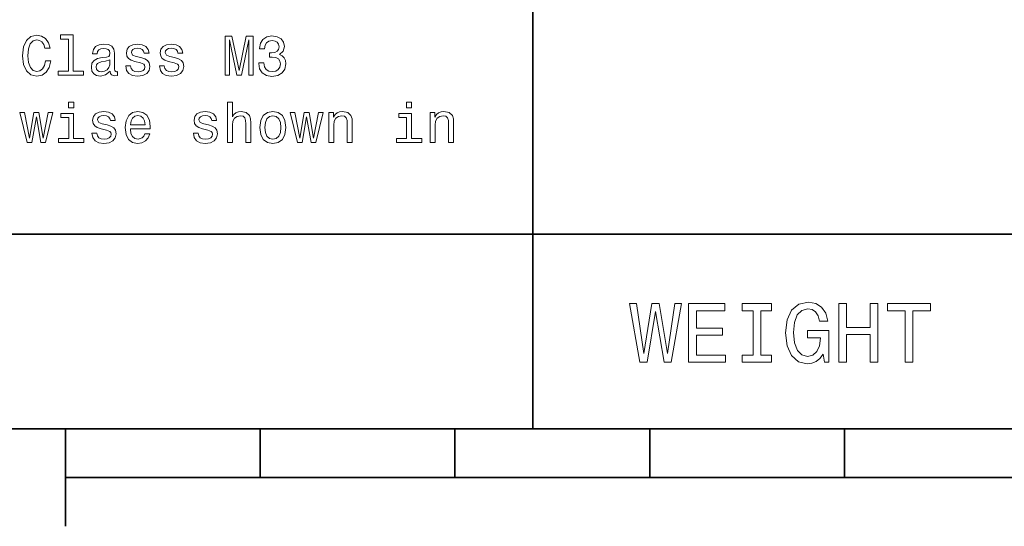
# Model space of a CAD drawing. Extents: x 0 to 210, y 0 to 297.
# Tile 4 of 10: x 53 to 103, y 5 to 31. Entities that reach past the tile are written whole.
import ezdxf

# ---------------------------------------------------------------- set-up
doc = ezdxf.new("R2010")
doc.units = 0

msp = doc.modelspace()

# ---------------------------------------------------------------- linework, layer by layer
at = {"color": 7, "lineweight": 35}
for p, q in [((79, 10), (79, 45)), ((10, 20), (200, 20)), ((10, 10), (200, 10)), ((10, 10), (200, 10)), ((55, 10), (55, 5)), ((65, 10), (65, 7.5)), ((75, 10), (75, 7.5)), ((85, 10), (85, 7.5)), ((95, 10), (95, 7.5)), ((55, 7.5), (155, 7.5))]:
    msp.add_line(p, q, dxfattribs=at)
at = {"color": 7, "lineweight": 13}
for points in [[(53.971188, 28.896975), (53.913551, 28.6549), (53.818451, 28.481989), (53.685886, 28.375362), (53.530266, 28.34078), (53.342945, 28.392653), (53.195972, 28.548273), (53.097988, 28.801874), (53.066288, 29.15346), (53.097988, 29.502163), (53.193089, 29.758646), (53.340065, 29.914267), (53.530266, 29.969021), (53.668594, 29.940203), (53.786751, 29.859512), (53.878967, 29.729828), (53.942371, 29.551153), (54.216145, 29.551153), (54.129688, 29.824928), (53.979836, 30.032421), (53.775223, 30.162106), (53.530266, 30.208214), (53.224789, 30.136169), (52.99136, 29.934439), (52.841507, 29.603027), (52.789631, 29.15346), (52.841507, 28.703892), (52.99136, 28.37248), (53.224789, 28.16787), (53.530266, 28.098705), (53.798279, 28.15346), (54.014416, 28.306198), (54.167152, 28.556917), (54.247845, 28.896975)], [(55.14698, 30.009367), (55.14698, 28.366716), (54.625366, 28.366716), (54.625366, 28.15346), (55.919315, 28.15346), (55.919315, 28.366716), (55.400585, 28.366716), (55.400585, 30.222624), (54.749287, 30.222624), (54.749287, 30.009367)], [(63.193092, 28.15346), (63.414997, 28.15346), (63.414997, 29.969021), (63.789635, 28.15346), (64.037476, 28.15346), (64.409233, 29.969021), (64.409233, 28.15346), (64.634018, 28.15346), (64.634018, 30.15346), (64.282433, 30.15346), (63.913555, 28.389771), (63.547562, 30.15346), (63.193092, 30.15346)], [(64.922195, 28.781702), (64.922195, 28.761528), (64.968307, 28.484871), (65.10376, 28.277378), (65.317017, 28.144814), (65.599434, 28.095823), (65.899147, 28.144814), (66.123932, 28.271616), (66.268021, 28.473345), (66.319901, 28.73271), (66.296844, 28.902739), (66.233444, 29.041067), (66.129692, 29.147696), (65.991364, 29.225506), (66.17868, 29.381124), (66.244965, 29.628963), (66.201736, 29.853748), (66.07782, 30.023777), (65.876091, 30.130405), (65.599434, 30.16787), (65.340073, 30.121759), (65.14122, 29.994959), (65.011536, 29.793228), (64.968307, 29.525217), (64.968307, 29.505045), (65.224792, 29.505045), (65.247849, 29.689482), (65.322777, 29.822048), (65.443817, 29.902739), (65.613846, 29.931557), (65.763702, 29.908503), (65.873215, 29.847984), (65.939491, 29.750002), (65.965424, 29.617435), (65.939491, 29.476227), (65.870331, 29.381124), (65.74929, 29.323488), (65.585022, 29.306198), (65.472633, 29.309078), (65.472633, 29.081413), (65.613846, 29.087177), (65.795395, 29.061241), (65.930847, 28.992077), (66.011536, 28.879684), (66.040359, 28.73271), (66.008652, 28.565563), (65.925079, 28.441645), (65.792519, 28.363834), (65.61673, 28.337898), (65.435165, 28.366716), (65.302605, 28.453171), (65.219032, 28.591499), (65.187332, 28.781702)], [(57.296837, 28.355188), (57.296837, 28.346542), (57.311249, 28.24856), (57.354473, 28.179396), (57.53603, 28.124641), (57.677242, 28.147696), (57.677242, 28.34366), (57.616722, 28.335016), (57.53603, 28.37248), (57.521622, 28.487753), (57.521622, 29.288906), (57.487038, 29.493517), (57.386173, 29.637609), (57.210381, 29.724064), (56.962543, 29.755764), (56.72047, 29.721184), (56.541794, 29.623199), (56.429401, 29.470463), (56.391937, 29.268734), (56.391937, 29.251442), (56.619606, 29.251442), (56.639778, 29.37248), (56.703178, 29.458935), (56.806923, 29.510809), (56.953899, 29.530981), (57.095108, 29.516571), (57.195972, 29.473345), (57.256493, 29.398417), (57.276665, 29.29467), (57.265137, 29.173632), (57.219028, 29.113113), (57.103756, 29.084295), (56.887615, 29.061241), (56.639778, 29.009367), (56.463985, 28.917149), (56.360237, 28.773056), (56.328537, 28.559799), (56.357357, 28.369598), (56.446693, 28.228388), (56.590786, 28.13905), (56.789635, 28.107349), (57.057644, 28.16787)], [(58.870327, 29.055477), (58.62537, 29.113113), (58.443813, 29.179396), (58.383293, 29.314842), (58.400585, 29.409945), (58.461105, 29.479109), (58.559086, 29.522335), (58.700298, 29.539627), (58.835743, 29.522335), (58.942371, 29.470463), (59.011536, 29.392653), (59.040356, 29.288906), (59.288193, 29.288906), (59.288193, 29.29467), (59.244965, 29.481989), (59.126808, 29.628963), (58.942371, 29.721184), (58.700298, 29.755764), (58.455341, 29.721184), (58.276665, 29.626081), (58.164272, 29.484871), (58.129692, 29.306198), (58.155628, 29.133287), (58.23632, 29.012249), (58.368885, 28.925795), (58.56197, 28.865274), (58.844387, 28.79611), (59.0173, 28.724064), (59.063408, 28.666428), (59.0807, 28.579973), (59.054764, 28.473345), (58.9856, 28.392653), (58.873207, 28.34078), (58.723351, 28.323488), (58.56485, 28.34078), (58.449577, 28.401299), (58.371765, 28.499281), (58.340065, 28.634727), (58.095108, 28.634727), (58.135456, 28.404181), (58.253613, 28.237034), (58.440929, 28.136169), (58.700298, 28.098705), (58.971191, 28.136169), (59.170036, 28.237034), (59.291073, 28.398417), (59.334301, 28.608791), (59.302601, 28.790348), (59.213264, 28.914267), (59.066292, 28.994959)], [(60.605198, 29.055477), (60.360241, 29.113113), (60.178684, 29.179396), (60.118164, 29.314842), (60.135456, 29.409945), (60.195976, 29.479109), (60.293957, 29.522335), (60.435169, 29.539627), (60.570614, 29.522335), (60.677242, 29.470463), (60.746407, 29.392653), (60.775227, 29.288906), (61.023064, 29.288906), (61.023064, 29.29467), (60.979836, 29.481989), (60.861679, 29.628963), (60.677242, 29.721184), (60.435169, 29.755764), (60.190212, 29.721184), (60.011536, 29.626081), (59.899143, 29.484871), (59.864563, 29.306198), (59.890499, 29.133287), (59.971191, 29.012249), (60.103756, 28.925795), (60.296841, 28.865274), (60.579258, 28.79611), (60.752171, 28.724064), (60.798279, 28.666428), (60.815571, 28.579973), (60.789635, 28.473345), (60.72047, 28.392653), (60.608078, 28.34078), (60.458221, 28.323488), (60.299721, 28.34078), (60.184448, 28.401299), (60.106636, 28.499281), (60.074936, 28.634727), (59.829979, 28.634727), (59.870327, 28.404181), (59.988483, 28.237034), (60.1758, 28.136169), (60.435169, 28.098705), (60.706062, 28.136169), (60.904907, 28.237034), (61.025944, 28.398417), (61.069172, 28.608791), (61.037472, 28.790348), (60.948135, 28.914267), (60.801163, 28.994959)], [(57.268021, 28.695246), (57.233437, 28.545391), (57.14122, 28.430117), (57.002892, 28.355188), (56.832859, 28.329252), (56.723351, 28.34366), (56.645542, 28.389771), (56.59655, 28.470463), (56.582142, 28.582855), (56.593666, 28.68372), (56.639778, 28.755766), (56.824215, 28.836456), (57.057644, 28.871038), (57.268021, 28.940203)], [(55.426521, 26.767292), (55.158508, 26.767292), (55.158508, 26.479107), (55.426521, 26.479107)], [(57.135456, 25.600145), (56.890499, 25.657782), (56.708942, 25.724064), (56.648422, 25.85951), (56.665714, 25.954613), (56.726234, 26.023777), (56.824215, 26.067003), (56.965427, 26.084295), (57.100872, 26.067003), (57.2075, 26.015131), (57.276665, 25.937321), (57.305485, 25.833574), (57.553322, 25.833574), (57.553322, 25.839338), (57.510094, 26.026657), (57.391937, 26.173632), (57.2075, 26.26585), (56.965427, 26.300434), (56.72047, 26.26585), (56.541794, 26.17075), (56.429401, 26.029539), (56.394821, 25.850866), (56.420757, 25.677956), (56.50145, 25.556917), (56.634014, 25.470463), (56.827099, 25.409943), (57.109516, 25.340778), (57.282429, 25.268732), (57.328537, 25.211096), (57.345829, 25.124641), (57.319893, 25.018013), (57.250729, 24.937321), (57.138336, 24.885448), (56.98848, 24.868156), (56.829979, 24.885448), (56.714706, 24.945967), (56.636894, 25.043949), (56.605194, 25.179396), (56.360237, 25.179396), (56.400585, 24.948849), (56.518742, 24.781702), (56.706059, 24.680838), (56.965427, 24.643373), (57.23632, 24.680838), (57.435165, 24.781702), (57.556202, 24.943085), (57.59943, 25.15346), (57.56773, 25.335016), (57.478394, 25.458935), (57.331421, 25.539627)], [(58.334301, 25.398417), (59.348713, 25.398417), (59.351593, 25.516571), (59.305485, 25.847984), (59.178684, 26.095821), (58.976955, 26.245678), (58.708942, 26.300434), (58.446693, 26.242796), (58.244965, 26.081413), (58.115284, 25.819164), (58.069172, 25.473343), (58.1124, 25.118877), (58.242085, 24.85951), (58.440929, 24.698128), (58.700298, 24.643373), (58.925079, 24.680838), (59.10952, 24.77882), (59.244965, 24.934439), (59.322777, 25.141932), (59.072056, 25.141932), (59.02018, 25.026657), (58.945251, 24.940203), (58.731998, 24.871038), (58.56773, 24.902739), (58.443813, 25.003603), (58.363121, 25.167868), (58.334301, 25.389771)], [(62.340069, 25.600145), (62.095112, 25.657782), (61.913555, 25.724064), (61.853035, 25.85951), (61.870327, 25.954613), (61.930847, 26.023777), (62.028828, 26.067003), (62.17004, 26.084295), (62.305485, 26.067003), (62.412113, 26.015131), (62.481277, 25.937321), (62.510098, 25.833574), (62.757935, 25.833574), (62.757935, 25.839338), (62.714706, 26.026657), (62.59655, 26.173632), (62.412113, 26.26585), (62.17004, 26.300434), (61.925083, 26.26585), (61.746407, 26.17075), (61.634014, 26.029539), (61.599434, 25.850866), (61.62537, 25.677956), (61.706062, 25.556917), (61.838627, 25.470463), (62.031712, 25.409943), (62.314129, 25.340778), (62.487041, 25.268732), (62.53315, 25.211096), (62.550442, 25.124641), (62.524506, 25.018013), (62.455341, 24.937321), (62.342949, 24.885448), (62.193092, 24.868156), (62.034592, 24.885448), (61.919319, 24.945967), (61.841507, 25.043949), (61.809807, 25.179396), (61.56485, 25.179396), (61.605198, 24.948849), (61.723354, 24.781702), (61.910671, 24.680838), (62.17004, 24.643373), (62.440933, 24.680838), (62.639778, 24.781702), (62.760815, 24.943085), (62.804043, 25.15346), (62.772343, 25.335016), (62.683006, 25.458935), (62.536034, 25.539627)], [(63.317013, 24.698128), (63.570614, 24.698128), (63.570614, 25.591499), (63.596554, 25.79611), (63.680126, 25.945967), (63.809807, 26.038185), (63.982719, 26.072767), (64.121048, 26.043949), (64.207504, 25.966139), (64.250732, 25.836456), (64.265137, 25.663546), (64.265137, 24.698128), (64.518738, 24.698128), (64.518738, 25.71542), (64.507217, 25.920031), (64.455338, 26.090059), (64.285309, 26.245678), (64.020187, 26.300434), (63.876091, 26.28026), (63.752171, 26.225506), (63.648426, 26.13905), (63.570614, 26.020895), (63.570614, 26.767292), (63.317013, 26.767292)], [(64.976959, 25.470463), (65.023064, 25.118877), (65.155632, 24.85951), (65.366005, 24.698128), (65.648422, 24.643373), (65.927963, 24.698128), (66.138336, 24.856628), (66.270905, 25.115995), (66.319901, 25.470463), (66.270905, 25.822046), (66.138336, 26.084295), (65.927963, 26.242796), (65.648422, 26.300434), (65.366005, 26.242796), (65.155632, 26.081413), (65.023064, 25.822046)], [(68.521622, 24.698128), (68.775223, 24.698128), (68.775223, 25.591499), (68.801163, 25.79611), (68.884735, 25.945967), (69.01442, 26.038185), (69.187332, 26.072767), (69.325661, 26.043949), (69.412117, 25.966139), (69.455345, 25.836456), (69.469757, 25.663546), (69.469757, 24.698128), (69.723358, 24.698128), (69.723358, 25.71542), (69.711823, 25.920031), (69.659958, 26.090059), (69.489929, 26.245678), (69.224792, 26.300434), (69.07782, 26.28026), (68.953903, 26.225506), (68.847275, 26.133286), (68.763702, 26.009367), (68.763702, 26.245678), (68.521622, 26.245678)], [(72.77523, 26.767292), (72.507217, 26.767292), (72.507217, 26.479107), (72.77523, 26.479107)], [(73.726242, 24.698128), (73.979843, 24.698128), (73.979843, 25.591499), (74.005783, 25.79611), (74.089355, 25.945967), (74.219032, 26.038185), (74.391945, 26.072767), (74.530273, 26.043949), (74.61673, 25.966139), (74.659958, 25.836456), (74.674362, 25.663546), (74.674362, 24.698128), (74.927963, 24.698128), (74.927963, 25.71542), (74.916443, 25.920031), (74.864563, 26.090059), (74.694534, 26.245678), (74.429413, 26.300434), (74.282433, 26.28026), (74.158516, 26.225506), (74.051888, 26.133286), (73.968315, 26.009367), (73.968315, 26.245678), (73.726242, 26.245678)], [(53.273781, 24.698128), (53.50433, 26.012249), (53.734879, 24.698128), (53.976952, 24.698128), (54.357357, 26.245678), (54.1124, 26.245678), (53.855915, 24.931557), (53.62825, 26.245678), (53.377529, 26.245678), (53.149864, 24.931557), (52.893379, 26.245678), (52.651302, 26.245678), (53.031708, 24.698128)], [(55.417873, 24.911385), (55.417873, 26.193806), (54.766579, 26.193806), (54.766579, 25.977667), (55.164272, 25.977667), (55.164272, 24.911385), (54.645542, 24.911385), (54.645542, 24.698128), (55.942371, 24.698128), (55.942371, 24.911385)], [(58.334301, 25.611671), (58.366001, 25.81052), (58.443813, 25.957493), (58.56197, 26.046831), (58.717587, 26.078531), (58.870327, 26.046831), (58.98848, 25.957493), (59.060528, 25.81052), (59.086464, 25.611671)], [(65.23632, 25.473343), (65.26226, 25.73271), (65.342949, 25.920031), (65.472633, 26.035303), (65.648422, 26.075649), (65.821335, 26.035303), (65.951019, 25.922911), (66.031708, 25.73271), (66.060532, 25.473343), (66.031708, 25.211096), (65.951019, 25.020895), (65.821335, 24.905621), (65.648422, 24.868156), (65.472633, 24.905621), (65.342949, 25.020895), (65.26226, 25.211096)], [(67.152748, 24.698128), (67.383301, 26.012249), (67.613846, 24.698128), (67.855919, 24.698128), (68.236328, 26.245678), (67.991364, 26.245678), (67.734879, 24.931557), (67.507217, 26.245678), (67.2565, 26.245678), (67.028831, 24.931557), (66.772346, 26.245678), (66.530273, 26.245678), (66.910675, 24.698128)], [(72.766586, 24.911385), (72.766586, 26.193806), (72.115288, 26.193806), (72.115288, 25.977667), (72.512985, 25.977667), (72.512985, 24.911385), (71.994247, 24.911385), (71.994247, 24.698128), (73.291077, 24.698128), (73.291077, 24.911385)], [(84.484146, 13.428675), (84.864555, 13.428675), (85.296829, 16.030981), (85.742073, 13.428675), (86.105186, 13.428675), (86.632568, 16.432999), (86.286743, 16.432999), (85.914986, 13.878242), (85.48703, 16.432999), (85.110954, 16.432999), (84.691643, 13.878242), (84.319885, 16.432999), (83.965416, 16.432999)], [(86.995674, 13.428675), (88.897697, 13.428675), (88.897697, 13.791787), (87.393372, 13.791787), (87.393372, 14.807637), (88.733429, 14.807637), (88.733429, 15.166427), (87.393372, 15.166427), (87.393372, 16.065563), (88.863113, 16.065563), (88.863113, 16.428675), (86.995674, 16.428675)], [(90.306915, 13.791787), (89.753601, 13.791787), (89.753601, 13.428675), (91.257927, 13.428675), (91.257927, 13.791787), (90.704613, 13.791787), (90.704613, 16.065563), (91.257927, 16.065563), (91.257927, 16.428675), (89.753601, 16.428675), (89.753601, 16.065563), (90.306915, 16.065563)], [(93.899139, 13.830692), (93.972626, 13.428675), (94.188759, 13.428675), (94.188759, 15.049712), (93.0951, 15.049712), (93.0951, 14.682277), (93.769455, 14.682277), (93.769455, 14.656341), (93.717583, 14.258646), (93.579254, 13.964698), (93.367439, 13.778819), (93.103745, 13.7183), (92.809799, 13.79611), (92.580688, 14.029539), (92.433716, 14.414266), (92.381844, 14.941643), (92.429398, 15.464698), (92.57637, 15.849424), (92.809799, 16.082853), (93.125359, 16.164986), (93.341499, 16.121758), (93.51873, 16.000721), (93.648415, 15.797551), (93.721901, 15.525217), (94.149857, 15.525217), (94.037468, 15.940203), (93.825653, 16.251442), (93.527374, 16.441643), (93.151299, 16.510807), (92.658501, 16.402739), (92.286743, 16.087177), (92.048996, 15.590058), (91.966858, 14.928675), (92.048996, 14.262969), (92.286743, 13.76585), (92.636887, 13.450289), (93.077812, 13.346542), (93.324211, 13.381124), (93.54467, 13.46758), (93.734871, 13.618876)], [(94.707497, 13.428675), (95.109512, 13.428675), (95.109512, 14.837896), (96.311241, 14.837896), (96.311241, 13.428675), (96.708939, 13.428675), (96.708939, 16.428675), (96.311241, 16.428675), (96.311241, 15.205332), (95.109512, 15.205332), (95.109512, 16.428675), (94.707497, 16.428675)], [(98.113831, 13.428675), (98.511528, 13.428675), (98.511528, 16.065563), (99.419312, 16.065563), (99.419312, 16.428675), (97.201729, 16.428675), (97.201729, 16.065563), (98.113831, 16.065563)]]:
    msp.add_lwpolyline(points, close=True, dxfattribs=at)

doc.saveas('drawing.dxf')
